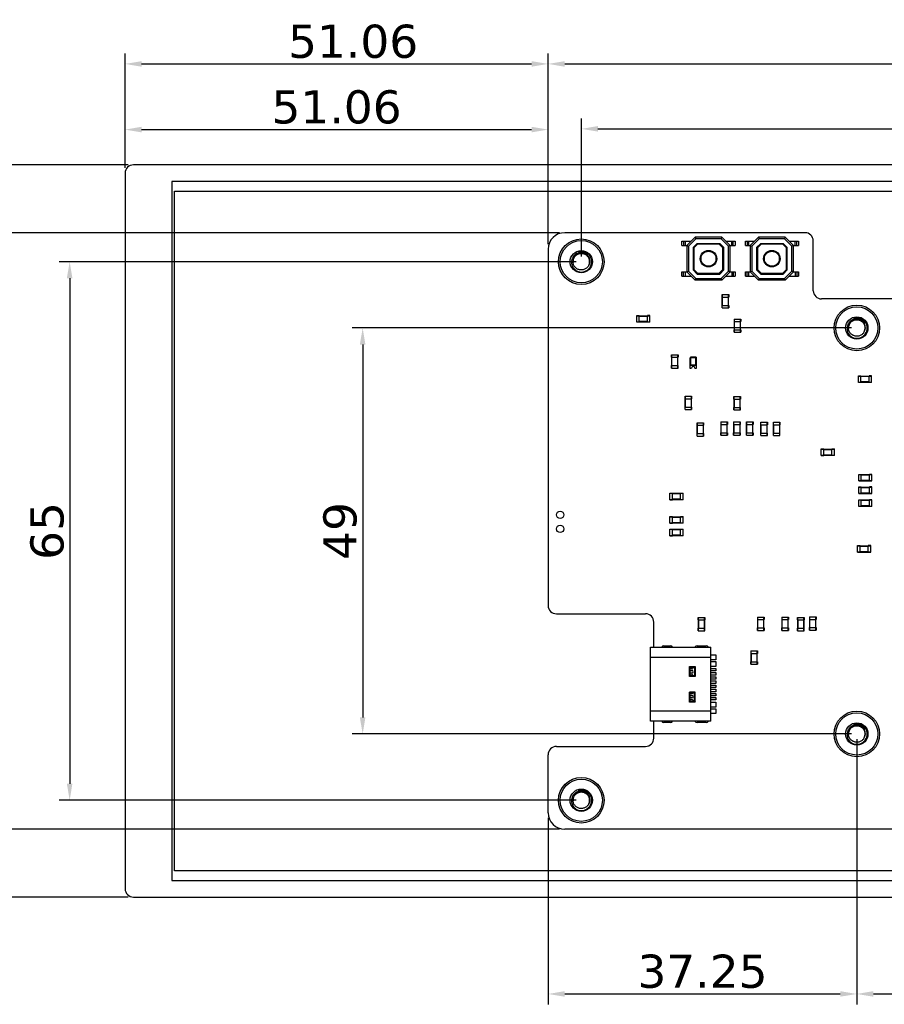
# Model space of a CAD drawing. Header units: millimetres. Extents: x -23 to 525, y 352 to 489.
# Tile 3 of 7: x 291 to 395, y 352 to 470. Entities that reach past the tile are written whole.
import ezdxf

# ---------------------------------------------------------------- set-up
doc = ezdxf.new("R2010")
doc.units = ezdxf.units.MM
doc.header["$LTSCALE"] = 30.734
doc.header["$PDMODE"] = 3
doc.header["$PDSIZE"] = 0.3125
doc.layers.get('0').update_dxf_attribs({"linetype": 'CONTINUOUS'})
doc.layers.get('Defpoints').update_dxf_attribs({"linetype": 'CONTINUOUS'})
doc.layers.add('DIM', color=6, linetype='CONTINUOUS', lineweight=15)
doc.styles.add('Verdana', font='verdana.ttf', dxfattribs={"height": 4})
doc.dimstyles.new('aaaaaaaa 3.0', dxfattribs={"dimtxt": 4, "dimasz": 2, "dimexe": 1.25, "dimexo": 0.625, "dimtad": 1, "dimzin": 9, "dimdsep": 46, "dimtxsty": 'Verdana', "dimcen": 0, "dimazin": 0, "dimtfac": 1, "dimtofl": 0, "dimtmove": 0, "dimatfit": 3, "dimfxl": 1, "dimlwd": 25, "dimlwe": 25, "dimarcsym": 0})

# ---------------------------------------------------------------- blocks, each defined once
blk = doc.blocks.new('*D48')
at = {"layer": 'Defpoints', "color": 0}
for p in [(458.75, 457.26), (358.75, 441.23), (458.75, 441.23)]:
    blk.add_point(p, dxfattribs=at)
at = {"layer": 'DIM', "color": 0, "lineweight": 25}
for p, q in [((358.75, 441.86), (358.75, 458.51)), ((458.75, 441.86), (458.75, 458.51)), ((360.75, 457.26), (456.75, 457.26))]:
    blk.add_line(p, q, dxfattribs=at)
at = {"layer": 'DIM', "color": 0}
for points in [[(360.75, 457.6), (360.75, 456.93), (358.75, 457.26)], [(456.75, 456.93), (456.75, 457.6), (458.75, 457.26)]]:
    blk.add_solid(points, dxfattribs=at)
at = {"layer": 'DIM', "color": 0, "insert": (408.75, 459.97), "char_height": 4, "attachment_point": 5, "style": 'Verdana'}
blk.add_mtext('100', dxfattribs=at)
blk = doc.blocks.new('*D49')
at = {"layer": 'Defpoints', "color": 0}
for p in [(358.73, 441.23), (296.99, 376.23), (358.73, 376.23)]:
    blk.add_point(p, dxfattribs=at)
at = {"layer": 'DIM', "color": 0, "lineweight": 25}
for p, q in [((358.11, 441.23), (295.74, 441.23)), ((296.99, 439.23), (296.99, 378.23)), ((358.11, 376.23), (295.74, 376.23))]:
    blk.add_line(p, q, dxfattribs=at)
at = {"layer": 'DIM', "color": 0}
for points in [[(297.32, 439.23), (296.65, 439.23), (296.99, 441.23)], [(296.65, 378.23), (297.32, 378.23), (296.99, 376.23)]]:
    blk.add_solid(points, dxfattribs=at)
at = {"layer": 'DIM', "color": 0, "insert": (294.28, 408.73), "char_height": 4, "attachment_point": 5, "rotation": 90, "style": 'Verdana'}
blk.add_mtext('65', dxfattribs=at)
blk = doc.blocks.new('*D50')
at = {"layer": 'Defpoints', "color": 0}
for p in [(354.73, 465.1), (303.67, 451.91), (354.73, 442.73)]:
    blk.add_point(p, dxfattribs=at)
at = {"layer": 'DIM', "color": 0, "lineweight": 25}
for p, q in [((303.67, 452.54), (303.67, 466.35)), ((354.73, 443.36), (354.73, 466.35)), ((305.67, 465.1), (352.73, 465.1))]:
    blk.add_line(p, q, dxfattribs=at)
at = {"layer": 'DIM', "color": 0}
for points in [[(305.67, 465.43), (305.67, 464.76), (303.67, 465.1)], [(352.73, 464.76), (352.73, 465.43), (354.73, 465.1)]]:
    blk.add_solid(points, dxfattribs=at)
at = {"layer": 'DIM', "color": 0, "insert": (331.2, 467.8), "char_height": 4, "attachment_point": 5, "style": 'Verdana'}
blk.add_mtext('51.06', dxfattribs=at)
blk = doc.blocks.new('*D51')
at = {"layer": 'Defpoints', "color": 0}
for p in [(356.73, 372.73), (288.93, 364.55), (304.67, 364.55)]:
    blk.add_point(p, dxfattribs=at)
at = {"layer": 'DIM', "color": 0, "lineweight": 25}
for p, q in [((356.11, 372.73), (287.68, 372.73)), ((288.93, 370.73), (288.93, 366.55)), ((304.05, 364.55), (287.68, 364.55))]:
    blk.add_line(p, q, dxfattribs=at)
at = {"layer": 'DIM', "color": 0}
for points in [[(289.26, 370.73), (288.6, 370.73), (288.93, 372.73)], [(288.6, 366.55), (289.26, 366.55), (288.93, 364.55)]]:
    blk.add_solid(points, dxfattribs=at)
at = {"layer": 'DIM', "color": 0, "insert": (286.21, 368.61), "char_height": 4, "attachment_point": 5, "rotation": 90, "style": 'Verdana'}
blk.add_mtext('8.18', dxfattribs=at)
blk = doc.blocks.new('*D53')
at = {"layer": 'Defpoints', "color": 0}
for p in [(391.98, 433.23), (332.35, 384.23), (391.98, 384.23)]:
    blk.add_point(p, dxfattribs=at)
at = {"layer": 'DIM', "color": 0, "lineweight": 25}
for p, q in [((391.36, 433.23), (331.1, 433.23)), ((332.35, 431.23), (332.35, 386.23)), ((391.36, 384.23), (331.1, 384.23))]:
    blk.add_line(p, q, dxfattribs=at)
at = {"layer": 'DIM', "color": 0}
for points in [[(332.68, 431.23), (332.01, 431.23), (332.35, 433.23)], [(332.01, 386.23), (332.68, 386.23), (332.35, 384.23)]]:
    blk.add_solid(points, dxfattribs=at)
at = {"layer": 'DIM', "color": 0, "insert": (329.64, 408.73), "char_height": 4, "attachment_point": 5, "rotation": 90, "style": 'Verdana'}
blk.add_mtext('49', dxfattribs=at)
blk = doc.blocks.new('*D54')
at = {"layer": 'Defpoints', "color": 0}
for p in [(391.98, 384.23), (450, 384.23), (450, 352.85)]:
    blk.add_point(p, dxfattribs=at)
at = {"layer": 'DIM', "color": 0, "lineweight": 25}
for p, q in [((391.98, 383.61), (391.98, 351.6)), ((450, 383.61), (450, 351.6)), ((393.98, 352.85), (448, 352.85))]:
    blk.add_line(p, q, dxfattribs=at)
at = {"layer": 'DIM', "color": 0}
for points in [[(393.98, 353.19), (393.98, 352.52), (391.98, 352.85)], [(448, 352.52), (448, 353.19), (450, 352.85)]]:
    blk.add_solid(points, dxfattribs=at)
at = {"layer": 'DIM', "color": 0, "insert": (420.99, 355.57), "char_height": 4, "attachment_point": 5, "style": 'Verdana'}
blk.add_mtext('58', dxfattribs=at)
blk = doc.blocks.new('*D57')
at = {"layer": 'Defpoints', "color": 0}
for p in [(354.73, 457.17), (303.67, 451.91), (354.73, 442.73)]:
    blk.add_point(p, dxfattribs=at)
at = {"layer": 'DIM', "color": 0, "lineweight": 25}
for p, q in [((303.67, 452.54), (303.67, 458.42)), ((354.73, 443.36), (354.73, 458.42)), ((305.67, 457.17), (352.73, 457.17))]:
    blk.add_line(p, q, dxfattribs=at)
at = {"layer": 'DIM', "color": 0}
for points in [[(305.67, 457.51), (305.67, 456.84), (303.67, 457.17)], [(352.73, 456.84), (352.73, 457.51), (354.73, 457.17)]]:
    blk.add_solid(points, dxfattribs=at)
at = {"layer": 'DIM', "color": 0, "insert": (329.2, 459.88), "char_height": 4, "attachment_point": 5, "style": 'Verdana'}
blk.add_mtext('51.06', dxfattribs=at)
blk = doc.blocks.new('*D58')
at = {"layer": 'Defpoints', "color": 0}
for p in [(462.73, 465.1), (354.73, 442.73), (462.73, 442.73)]:
    blk.add_point(p, dxfattribs=at)
at = {"layer": 'DIM', "color": 0, "lineweight": 25}
for p, q in [((354.73, 443.36), (354.73, 466.35)), ((462.73, 443.36), (462.73, 466.35)), ((356.73, 465.1), (460.73, 465.1))]:
    blk.add_line(p, q, dxfattribs=at)
at = {"layer": 'DIM', "color": 0}
for points in [[(356.73, 465.43), (356.73, 464.76), (354.73, 465.1)], [(460.73, 464.76), (460.73, 465.43), (462.73, 465.1)]]:
    blk.add_solid(points, dxfattribs=at)
at = {"layer": 'DIM', "color": 0, "insert": (408.73, 467.81), "char_height": 4, "attachment_point": 5, "style": 'Verdana'}
blk.add_mtext('108', dxfattribs=at)
blk = doc.blocks.new('*D59')
at = {"layer": 'Defpoints', "color": 0}
for p in [(356.73, 444.73), (288.93, 372.73), (356.73, 372.73)]:
    blk.add_point(p, dxfattribs=at)
at = {"layer": 'DIM', "color": 0, "lineweight": 25}
for p, q in [((356.11, 444.73), (287.68, 444.73)), ((288.93, 442.73), (288.93, 374.73)), ((356.11, 372.73), (287.68, 372.73))]:
    blk.add_line(p, q, dxfattribs=at)
at = {"layer": 'DIM', "color": 0}
for points in [[(289.26, 442.73), (288.6, 442.73), (288.93, 444.73)], [(288.6, 374.73), (289.26, 374.73), (288.93, 372.73)]]:
    blk.add_solid(points, dxfattribs=at)
at = {"layer": 'DIM', "color": 0, "insert": (286.26, 408.73), "char_height": 4, "attachment_point": 5, "rotation": 90, "style": 'Verdana'}
blk.add_mtext('72', dxfattribs=at)
blk = doc.blocks.new('*D60')
at = {"layer": 'Defpoints', "color": 0}
for p in [(304.67, 452.91), (288.93, 444.73), (356.73, 444.73)]:
    blk.add_point(p, dxfattribs=at)
at = {"layer": 'DIM', "color": 0, "lineweight": 25}
for p, q in [((304.05, 452.91), (287.68, 452.91)), ((288.93, 450.91), (288.93, 446.73)), ((356.11, 444.73), (287.68, 444.73))]:
    blk.add_line(p, q, dxfattribs=at)
at = {"layer": 'DIM', "color": 0}
for points in [[(289.26, 450.91), (288.6, 450.91), (288.93, 452.91)], [(288.6, 446.73), (289.26, 446.73), (288.93, 444.73)]]:
    blk.add_solid(points, dxfattribs=at)
at = {"layer": 'DIM', "color": 0, "insert": (286.21, 449.74), "char_height": 4, "attachment_point": 5, "rotation": 90, "style": 'Verdana'}
blk.add_mtext('8.18', dxfattribs=at)
blk = doc.blocks.new('*D61')
at = {"layer": 'Defpoints', "color": 0}
for p in [(391.98, 384.23), (354.73, 374.73), (391.98, 352.85)]:
    blk.add_point(p, dxfattribs=at)
at = {"layer": 'DIM', "color": 0, "lineweight": 25}
for p, q in [((391.98, 383.61), (391.98, 351.6)), ((354.73, 374.11), (354.73, 351.6)), ((356.73, 352.85), (389.98, 352.85))]:
    blk.add_line(p, q, dxfattribs=at)
at = {"layer": 'DIM', "color": 0}
for points in [[(356.73, 353.19), (356.73, 352.52), (354.73, 352.85)], [(389.98, 352.52), (389.98, 353.19), (391.98, 352.85)]]:
    blk.add_solid(points, dxfattribs=at)
at = {"layer": 'DIM', "color": 0, "insert": (373.36, 355.56), "char_height": 4, "attachment_point": 5, "style": 'Verdana'}
blk.add_mtext('37.25', dxfattribs=at)

msp = doc.modelspace()

# ---------------------------------------------------------------- linework, layer by layer
at = {"linetype": 'Continuous'}
for p, q in [((523.794, 452.911), (304.674, 452.911)), ((303.674, 451.911), (303.674, 365.551)), ((309.324, 450.911), (309.324, 366.551)), ((522.794, 450.911), (309.324, 450.911)), ((309.624, 367.731), (309.624, 449.731)), ((309.624, 449.731), (521.924, 449.731)), ((385.734, 444.731), (356.734, 444.731)), ((370.884, 443.191), (370.884, 443.691)), ((370.884, 443.691), (371.984, 443.691)), ((371.086, 443.691), (371.086, 443.191)), ((371.279, 443.691), (371.279, 443.191)), ((372.484, 444.191), (371.484, 443.191)), ((371.684, 443.108), (372.567, 443.991)), ((372.734, 443.441), (372.234, 442.941)), ((372.334, 442.899), (372.775, 443.341)), ((372.484, 444.191), (372.567, 443.991)), ((375.684, 444.191), (372.484, 444.191)), ((375.601, 443.991), (372.567, 443.991)), ((372.734, 443.441), (372.775, 443.341)), ((372.734, 443.441), (375.434, 443.441)), ((375.392, 443.341), (372.775, 443.341)), ((375.392, 443.341), (375.434, 443.441)), ((375.392, 443.341), (375.834, 442.899)), ((375.434, 443.441), (375.934, 442.941)), ((375.684, 444.191), (375.601, 443.991)), ((375.601, 443.991), (376.484, 443.108)), ((376.684, 443.191), (375.684, 444.191)), ((376.184, 443.691), (377.284, 443.691)), ((376.889, 443.191), (376.889, 443.691)), ((377.081, 443.191), (377.081, 443.691)), ((377.284, 443.691), (377.284, 443.191)), ((378.534, 443.191), (378.534, 443.691)), ((378.534, 443.691), (379.634, 443.691)), ((378.736, 443.691), (378.736, 443.191)), ((378.929, 443.691), (378.929, 443.191)), ((380.134, 444.191), (379.134, 443.191)), ((379.334, 443.108), (380.217, 443.991)), ((380.384, 443.441), (379.884, 442.941)), ((379.984, 442.899), (380.425, 443.341)), ((380.134, 444.191), (380.217, 443.991)), ((383.334, 444.191), (380.134, 444.191)), ((383.251, 443.991), (380.217, 443.991)), ((380.384, 443.441), (380.425, 443.341)), ((380.384, 443.441), (383.084, 443.441)), ((383.042, 443.341), (380.425, 443.341)), ((383.042, 443.341), (383.084, 443.441)), ((383.042, 443.341), (383.484, 442.899)), ((383.084, 443.441), (383.584, 442.941)), ((383.334, 444.191), (383.251, 443.991)), ((383.251, 443.991), (384.134, 443.108)), ((384.334, 443.191), (383.334, 444.191)), ((383.834, 443.691), (384.934, 443.691)), ((384.539, 443.191), (384.539, 443.691)), ((384.731, 443.191), (384.731, 443.691)), ((384.934, 443.691), (384.934, 443.191)), ((386.734, 437.731), (386.734, 443.731)), ((354.734, 442.731), (354.734, 399.731)), ((370.884, 443.191), (371.484, 443.191)), ((371.484, 443.191), (371.484, 439.991)), ((371.484, 443.191), (371.684, 443.108)), ((371.684, 443.108), (371.684, 440.074)), ((372.234, 442.941), (372.234, 440.241)), ((372.334, 442.899), (372.234, 442.941)), ((372.334, 442.899), (372.334, 440.282)), ((375.934, 442.941), (375.834, 442.899)), ((375.834, 440.282), (375.834, 442.899)), ((375.934, 440.241), (375.934, 442.941)), ((376.684, 443.191), (376.484, 443.108)), ((376.484, 440.074), (376.484, 443.108)), ((376.684, 439.991), (376.684, 443.191)), ((376.684, 443.191), (377.284, 443.191)), ((378.534, 443.191), (379.134, 443.191)), ((379.134, 443.191), (379.134, 439.991)), ((379.134, 443.191), (379.334, 443.108)), ((379.334, 443.108), (379.334, 440.074)), ((379.884, 442.941), (379.884, 440.241)), ((379.984, 442.899), (379.884, 442.941)), ((379.984, 442.899), (379.984, 440.282)), ((383.584, 442.941), (383.484, 442.899)), ((383.484, 440.282), (383.484, 442.899)), ((383.584, 440.241), (383.584, 442.941)), ((384.334, 443.191), (384.134, 443.108)), ((384.134, 440.074), (384.134, 443.108)), ((384.334, 439.991), (384.334, 443.191)), ((384.334, 443.191), (384.934, 443.191)), ((370.884, 439.491), (370.884, 439.991)), ((370.884, 439.991), (371.484, 439.991)), ((371.086, 439.491), (371.086, 439.991)), ((371.279, 439.991), (371.279, 439.491)), ((371.484, 439.991), (371.684, 440.074)), ((372.484, 438.991), (371.484, 439.991)), ((372.567, 439.191), (371.684, 440.074)), ((372.334, 440.282), (372.234, 440.241)), ((372.234, 440.241), (372.734, 439.741)), ((372.775, 439.841), (372.334, 440.282)), ((372.775, 439.841), (372.734, 439.741)), ((372.734, 439.741), (375.434, 439.741)), ((372.775, 439.841), (375.392, 439.841)), ((375.834, 440.282), (375.392, 439.841)), ((375.392, 439.841), (375.434, 439.741)), ((375.434, 439.741), (375.934, 440.241)), ((376.484, 440.074), (375.601, 439.191)), ((376.684, 439.991), (375.684, 438.991)), ((375.834, 440.282), (375.934, 440.241)), ((376.684, 439.991), (376.484, 440.074)), ((376.684, 439.991), (377.284, 439.991)), ((376.889, 439.991), (376.889, 439.491)), ((377.081, 439.991), (377.081, 439.491)), ((377.284, 439.991), (377.284, 439.491)), ((378.534, 439.491), (378.534, 439.991)), ((378.534, 439.991), (379.134, 439.991)), ((378.736, 439.491), (378.736, 439.991)), ((378.929, 439.991), (378.929, 439.491)), ((379.134, 439.991), (379.334, 440.074)), ((380.134, 438.991), (379.134, 439.991)), ((380.217, 439.191), (379.334, 440.074)), ((379.984, 440.282), (379.884, 440.241)), ((379.884, 440.241), (380.384, 439.741)), ((380.425, 439.841), (379.984, 440.282)), ((380.425, 439.841), (380.384, 439.741)), ((380.384, 439.741), (383.084, 439.741)), ((380.425, 439.841), (383.042, 439.841)), ((383.484, 440.282), (383.042, 439.841)), ((383.042, 439.841), (383.084, 439.741)), ((383.084, 439.741), (383.584, 440.241)), ((384.134, 440.074), (383.251, 439.191)), ((384.334, 439.991), (383.334, 438.991)), ((383.484, 440.282), (383.584, 440.241)), ((384.211, 440.042), (384.134, 440.074)), ((384.334, 439.991), (384.134, 440.074)), ((384.334, 439.991), (384.934, 439.991)), ((384.539, 439.991), (384.539, 439.491)), ((384.731, 439.991), (384.731, 439.491)), ((384.934, 439.991), (384.934, 439.491)), ((370.884, 439.491), (371.984, 439.491)), ((372.484, 438.991), (372.567, 439.191)), ((375.684, 438.991), (372.484, 438.991)), ((372.567, 439.191), (375.601, 439.191)), ((375.633, 439.113), (375.601, 439.191)), ((375.684, 438.991), (375.601, 439.191)), ((376.184, 439.491), (377.284, 439.491)), ((378.534, 439.491), (379.634, 439.491)), ((380.134, 438.991), (380.217, 439.191)), ((383.334, 438.991), (380.134, 438.991)), ((380.217, 439.191), (383.251, 439.191)), ((383.283, 439.113), (383.251, 439.191)), ((383.334, 438.991), (383.251, 439.191)), ((383.834, 439.491), (384.934, 439.491)), ((375.725, 437.257), (375.725, 436.957)), ((375.725, 437.257), (376.525, 437.257)), ((375.725, 436.957), (376.525, 436.957)), ((375.755, 435.657), (375.755, 437.257)), ((375.785, 435.957), (375.785, 436.957)), ((376.465, 436.957), (376.465, 435.957)), ((376.495, 435.657), (376.495, 437.257)), ((376.525, 437.257), (376.525, 436.957)), ((396.872, 436.731), (387.734, 436.731)), ((375.725, 435.657), (375.725, 435.957)), ((375.725, 435.957), (376.525, 435.957)), ((375.725, 435.657), (376.525, 435.657)), ((376.525, 435.957), (376.525, 435.657)), ((365.421, 433.934), (365.421, 434.734)), ((365.421, 434.734), (365.721, 434.734)), ((365.421, 434.704), (367.021, 434.704)), ((365.421, 433.964), (367.021, 433.964)), ((365.721, 433.934), (365.421, 433.934)), ((365.721, 433.934), (365.721, 434.734)), ((365.721, 434.674), (366.721, 434.674)), ((366.721, 433.994), (365.721, 433.994)), ((366.721, 433.934), (366.721, 434.734)), ((367.021, 434.734), (366.721, 434.734)), ((367.021, 433.934), (366.721, 433.934)), ((367.021, 433.934), (367.021, 434.734)), ((377.174, 434.311), (377.174, 434.011)), ((377.174, 434.311), (377.974, 434.311)), ((377.174, 434.011), (377.974, 434.011)), ((377.204, 432.711), (377.204, 434.311)), ((377.234, 433.011), (377.234, 434.011)), ((377.914, 434.011), (377.914, 433.011)), ((377.944, 432.711), (377.944, 434.311)), ((377.974, 434.311), (377.974, 434.011)), ((377.174, 432.711), (377.174, 433.011)), ((377.174, 433.011), (377.974, 433.011)), ((377.174, 432.711), (377.974, 432.711)), ((377.974, 433.011), (377.974, 432.711)), ((369.619, 429.689), (369.619, 429.989)), ((369.619, 429.989), (370.419, 429.989)), ((369.619, 429.689), (370.419, 429.689)), ((369.649, 428.389), (369.649, 429.989)), ((369.679, 428.689), (369.679, 429.689)), ((370.359, 429.689), (370.359, 428.689)), ((370.389, 428.389), (370.389, 429.989)), ((370.419, 429.989), (370.419, 429.689)), ((371.847, 429.591), (371.847, 428.391)), ((371.897, 429.591), (371.847, 429.591)), ((371.897, 429.691), (371.897, 428.691)), ((371.946, 429.642), (371.897, 429.691)), ((372.597, 429.691), (371.897, 429.691)), ((371.926, 429.662), (371.926, 428.719)), ((372.569, 429.662), (371.926, 429.662)), ((371.946, 428.739), (371.946, 429.642)), ((372.549, 429.642), (371.946, 429.642)), ((372.549, 429.642), (372.597, 429.691)), ((372.549, 428.739), (372.549, 429.642)), ((372.569, 428.719), (372.569, 429.662)), ((372.597, 429.691), (372.597, 428.691)), ((372.647, 429.591), (372.597, 429.591)), ((372.647, 428.391), (372.647, 429.591)), ((369.619, 428.389), (369.619, 428.689)), ((369.619, 428.689), (370.419, 428.689)), ((369.619, 428.389), (370.419, 428.389)), ((370.419, 428.389), (370.419, 428.689)), ((371.847, 428.391), (372.047, 428.391)), ((371.897, 428.691), (371.946, 428.739)), ((372.597, 428.691), (371.897, 428.691)), ((372.569, 428.719), (371.926, 428.719)), ((372.549, 428.739), (371.946, 428.739)), ((372.447, 428.391), (372.647, 428.391)), ((372.597, 428.691), (372.549, 428.739)), ((392.171, 426.659), (392.171, 427.459)), ((392.171, 427.459), (392.471, 427.459)), ((392.171, 427.429), (393.771, 427.429)), ((392.171, 426.689), (393.771, 426.689)), ((392.471, 426.659), (392.171, 426.659)), ((392.471, 426.659), (392.471, 427.459)), ((392.471, 427.399), (393.471, 427.399)), ((393.471, 426.719), (392.471, 426.719)), ((393.471, 426.659), (393.471, 427.459)), ((393.771, 427.459), (393.471, 427.459)), ((393.771, 426.659), (393.471, 426.659)), ((393.771, 426.659), (393.771, 427.459)), ((371.253, 424.991), (371.253, 424.691)), ((371.253, 424.991), (372.053, 424.991)), ((371.253, 424.691), (372.053, 424.691)), ((371.283, 423.391), (371.283, 424.991)), ((371.313, 423.691), (371.313, 424.691)), ((371.993, 424.691), (371.993, 423.691)), ((372.023, 423.391), (372.023, 424.991)), ((372.053, 424.991), (372.053, 424.691)), ((377.146, 424.651), (377.146, 424.951)), ((377.146, 424.951), (377.946, 424.951)), ((377.146, 424.651), (377.946, 424.651)), ((377.176, 423.351), (377.176, 424.951)), ((377.206, 423.651), (377.206, 424.651)), ((377.886, 424.651), (377.886, 423.651)), ((377.916, 423.351), (377.916, 424.951)), ((377.946, 424.951), (377.946, 424.651)), ((371.253, 423.391), (371.253, 423.691)), ((371.253, 423.691), (372.053, 423.691)), ((371.253, 423.391), (372.053, 423.391)), ((372.053, 423.691), (372.053, 423.391)), ((377.146, 423.351), (377.146, 423.651)), ((377.146, 423.651), (377.946, 423.651)), ((377.146, 423.351), (377.946, 423.351)), ((377.946, 423.351), (377.946, 423.651)), ((375.571, 421.89), (375.571, 421.59)), ((375.571, 421.89), (376.371, 421.89)), ((375.601, 420.29), (375.601, 421.89)), ((376.341, 420.29), (376.341, 421.89)), ((376.371, 421.89), (376.371, 421.59)), ((377.121, 421.89), (377.121, 421.59)), ((377.121, 421.89), (377.921, 421.89)), ((377.151, 420.29), (377.151, 421.89)), ((377.891, 420.29), (377.891, 421.89)), ((377.921, 421.89), (377.921, 421.59)), ((378.66, 421.89), (378.66, 421.59)), ((378.66, 421.89), (379.46, 421.89)), ((378.69, 420.29), (378.69, 421.89)), ((379.43, 420.29), (379.43, 421.89)), ((379.46, 421.89), (379.46, 421.59)), ((372.701, 421.789), (372.701, 421.489)), ((372.701, 421.789), (373.501, 421.789)), ((372.701, 421.489), (373.501, 421.489)), ((372.731, 420.189), (372.731, 421.789)), ((372.761, 420.489), (372.761, 421.489)), ((373.441, 421.489), (373.441, 420.489)), ((373.471, 420.189), (373.471, 421.789)), ((373.501, 421.789), (373.501, 421.489)), ((375.571, 421.59), (376.371, 421.59)), ((375.631, 420.59), (375.631, 421.59)), ((376.311, 421.59), (376.311, 420.59)), ((377.121, 421.59), (377.921, 421.59)), ((377.181, 420.59), (377.181, 421.59)), ((377.861, 421.59), (377.861, 420.59)), ((378.66, 421.59), (379.46, 421.59)), ((378.72, 420.59), (378.72, 421.59)), ((379.4, 421.59), (379.4, 420.59)), ((380.387, 421.55), (380.387, 421.85)), ((380.387, 421.85), (381.187, 421.85)), ((380.387, 421.55), (381.187, 421.55)), ((380.417, 420.25), (380.417, 421.85)), ((380.447, 420.55), (380.447, 421.55)), ((381.127, 421.55), (381.127, 420.55)), ((381.157, 420.25), (381.157, 421.85)), ((381.187, 421.85), (381.187, 421.55)), ((381.913, 421.55), (381.913, 421.85)), ((381.913, 421.85), (382.713, 421.85)), ((381.913, 421.55), (382.713, 421.55)), ((381.943, 420.25), (381.943, 421.85)), ((381.973, 420.55), (381.973, 421.55)), ((382.653, 421.55), (382.653, 420.55)), ((382.683, 420.25), (382.683, 421.85)), ((382.713, 421.85), (382.713, 421.55)), ((372.701, 420.189), (372.701, 420.489)), ((372.701, 420.489), (373.501, 420.489)), ((372.701, 420.189), (373.501, 420.189)), ((373.501, 420.489), (373.501, 420.189)), ((375.571, 420.29), (375.571, 420.59)), ((375.571, 420.59), (376.371, 420.59)), ((375.571, 420.29), (376.371, 420.29)), ((376.371, 420.59), (376.371, 420.29)), ((377.121, 420.29), (377.121, 420.59)), ((377.121, 420.59), (377.921, 420.59)), ((377.121, 420.29), (377.921, 420.29)), ((377.921, 420.59), (377.921, 420.29)), ((378.66, 420.29), (378.66, 420.59)), ((378.66, 420.59), (379.46, 420.59)), ((378.66, 420.29), (379.46, 420.29)), ((379.46, 420.59), (379.46, 420.29)), ((380.387, 420.25), (380.387, 420.55)), ((380.387, 420.55), (381.187, 420.55)), ((380.387, 420.25), (381.187, 420.25)), ((381.187, 420.25), (381.187, 420.55)), ((381.913, 420.25), (381.913, 420.55)), ((381.913, 420.55), (382.713, 420.55)), ((381.913, 420.25), (382.713, 420.25)), ((382.713, 420.25), (382.713, 420.55)), ((387.69, 417.836), (387.69, 418.636)), ((387.69, 418.636), (387.99, 418.636)), ((387.69, 418.606), (389.29, 418.606)), ((387.99, 417.836), (387.99, 418.636)), ((387.99, 418.576), (388.99, 418.576)), ((388.99, 417.836), (388.99, 418.636)), ((388.99, 418.636), (389.29, 418.636)), ((389.29, 417.836), (389.29, 418.636)), ((387.69, 417.866), (389.29, 417.866)), ((387.69, 417.836), (387.99, 417.836)), ((388.99, 417.896), (387.99, 417.896)), ((389.29, 417.836), (388.99, 417.836)), ((392.214, 414.765), (392.214, 415.565)), ((392.214, 415.565), (392.514, 415.565)), ((392.214, 415.535), (393.814, 415.535)), ((392.214, 414.795), (393.814, 414.795)), ((392.514, 414.765), (392.214, 414.765)), ((392.514, 414.765), (392.514, 415.565)), ((392.514, 415.505), (393.514, 415.505)), ((393.514, 414.825), (392.514, 414.825)), ((393.514, 414.765), (393.514, 415.565)), ((393.814, 415.565), (393.514, 415.565)), ((393.814, 414.765), (393.514, 414.765)), ((393.814, 414.765), (393.814, 415.565)), ((392.214, 413.241), (392.214, 414.041)), ((392.214, 414.041), (392.514, 414.041)), ((392.214, 414.011), (393.814, 414.011)), ((392.514, 413.241), (392.514, 414.041)), ((392.514, 413.981), (393.514, 413.981)), ((393.514, 413.241), (393.514, 414.041)), ((393.814, 414.041), (393.514, 414.041)), ((393.814, 413.241), (393.814, 414.041)), ((369.424, 412.505), (369.424, 413.305)), ((369.424, 413.305), (369.724, 413.305)), ((369.424, 413.275), (371.024, 413.275)), ((369.424, 412.535), (371.024, 412.535)), ((369.424, 412.505), (369.724, 412.505)), ((369.724, 412.505), (369.724, 413.305)), ((369.724, 413.245), (370.724, 413.245)), ((370.724, 412.565), (369.724, 412.565)), ((370.724, 412.505), (370.724, 413.305)), ((370.724, 413.305), (371.024, 413.305)), ((371.024, 412.505), (370.724, 412.505)), ((371.024, 412.505), (371.024, 413.305)), ((392.214, 413.271), (393.814, 413.271)), ((392.514, 413.241), (392.214, 413.241)), ((392.214, 411.699), (392.214, 412.499)), ((392.214, 412.499), (392.514, 412.499)), ((392.214, 412.469), (393.814, 412.469)), ((393.514, 413.301), (392.514, 413.301)), ((392.514, 411.699), (392.514, 412.499)), ((392.514, 412.439), (393.514, 412.439)), ((393.814, 413.241), (393.514, 413.241)), ((393.514, 411.699), (393.514, 412.499)), ((393.814, 412.499), (393.514, 412.499)), ((393.814, 411.699), (393.814, 412.499)), ((392.214, 411.729), (393.814, 411.729)), ((392.514, 411.699), (392.214, 411.699)), ((393.514, 411.759), (392.514, 411.759)), ((393.814, 411.699), (393.514, 411.699)), ((369.424, 409.667), (369.424, 410.467)), ((369.424, 410.467), (369.724, 410.467)), ((369.424, 410.437), (371.024, 410.437)), ((369.724, 409.667), (369.724, 410.467)), ((369.724, 410.407), (370.724, 410.407)), ((370.724, 409.667), (370.724, 410.467)), ((370.724, 410.467), (371.024, 410.467)), ((371.024, 409.667), (371.024, 410.467)), ((369.424, 409.697), (371.024, 409.697)), ((369.424, 409.667), (369.724, 409.667)), ((369.424, 408.161), (369.424, 408.961)), ((369.424, 408.961), (369.724, 408.961)), ((369.424, 408.931), (371.024, 408.931)), ((370.724, 409.727), (369.724, 409.727)), ((369.724, 408.161), (369.724, 408.961)), ((369.724, 408.901), (370.724, 408.901)), ((371.024, 409.667), (370.724, 409.667)), ((370.724, 408.161), (370.724, 408.961)), ((370.724, 408.961), (371.024, 408.961)), ((371.024, 408.161), (371.024, 408.961)), ((369.424, 408.191), (371.024, 408.191)), ((369.424, 408.161), (369.724, 408.161)), ((370.724, 408.221), (369.724, 408.221)), ((371.024, 408.161), (370.724, 408.161)), ((392.071, 406.159), (392.071, 406.959)), ((392.071, 406.959), (392.371, 406.959)), ((392.071, 406.929), (393.671, 406.929)), ((392.371, 406.159), (392.371, 406.959)), ((392.371, 406.899), (393.371, 406.899)), ((393.371, 406.159), (393.371, 406.959)), ((393.671, 406.959), (393.371, 406.959)), ((393.671, 406.159), (393.671, 406.959)), ((392.071, 406.189), (393.671, 406.189)), ((392.371, 406.159), (392.071, 406.159)), ((393.371, 406.219), (392.371, 406.219)), ((393.671, 406.159), (393.371, 406.159)), ((355.734, 398.731), (366.484, 398.731)), ((372.845, 397.99), (372.845, 398.29)), ((372.845, 398.29), (373.645, 398.29)), ((372.875, 396.69), (372.875, 398.29)), ((373.615, 396.69), (373.615, 398.29)), ((373.645, 398.29), (373.645, 397.99)), ((379.992, 398.33), (379.992, 398.03)), ((379.992, 398.33), (380.792, 398.33)), ((380.022, 396.73), (380.022, 398.33)), ((380.762, 396.73), (380.762, 398.33)), ((380.792, 398.33), (380.792, 398.03)), ((382.927, 398.33), (382.927, 398.03)), ((382.927, 398.33), (383.727, 398.33)), ((382.957, 396.73), (382.957, 398.33)), ((383.697, 396.73), (383.697, 398.33)), ((383.727, 398.33), (383.727, 398.03)), ((384.839, 397.99), (384.839, 398.29)), ((384.839, 398.29), (385.639, 398.29)), ((384.869, 396.69), (384.869, 398.29)), ((385.609, 396.69), (385.609, 398.29)), ((385.639, 398.29), (385.639, 397.99)), ((386.266, 398.362), (386.266, 398.062)), ((386.266, 398.362), (387.066, 398.362)), ((386.296, 396.762), (386.296, 398.362)), ((387.036, 396.762), (387.036, 398.362)), ((387.066, 398.362), (387.066, 398.062)), ((367.484, 394.701), (367.484, 397.731)), ((372.845, 397.99), (373.645, 397.99)), ((372.845, 396.69), (372.845, 396.99)), ((372.845, 396.99), (373.645, 396.99)), ((372.905, 396.99), (372.905, 397.99)), ((373.585, 397.99), (373.585, 396.99)), ((373.645, 396.69), (373.645, 396.99)), ((379.992, 398.03), (380.792, 398.03)), ((379.992, 396.73), (379.992, 397.03)), ((379.992, 397.03), (380.792, 397.03)), ((380.052, 397.03), (380.052, 398.03)), ((380.732, 398.03), (380.732, 397.03)), ((380.792, 397.03), (380.792, 396.73)), ((382.927, 398.03), (383.727, 398.03)), ((382.927, 396.73), (382.927, 397.03)), ((382.927, 397.03), (383.727, 397.03)), ((382.987, 397.03), (382.987, 398.03)), ((383.667, 398.03), (383.667, 397.03)), ((383.727, 397.03), (383.727, 396.73)), ((384.839, 397.99), (385.639, 397.99)), ((384.839, 396.69), (384.839, 396.99)), ((384.839, 396.99), (385.639, 396.99)), ((384.899, 396.99), (384.899, 397.99)), ((385.579, 397.99), (385.579, 396.99)), ((385.639, 396.69), (385.639, 396.99)), ((386.266, 398.062), (387.066, 398.062)), ((386.266, 396.762), (386.266, 397.062)), ((386.266, 397.062), (387.066, 397.062)), ((386.326, 397.062), (386.326, 398.062)), ((387.006, 398.062), (387.006, 397.062)), ((387.066, 397.062), (387.066, 396.762)), ((372.845, 396.69), (373.645, 396.69)), ((379.992, 396.73), (380.792, 396.73)), ((382.927, 396.73), (383.727, 396.73)), ((384.839, 396.69), (385.639, 396.69)), ((386.266, 396.762), (387.066, 396.762)), ((367.084, 385.761), (367.084, 394.701)), ((367.084, 394.701), (374.384, 394.701)), ((368.694, 394.851), (369.494, 394.851)), ((372.714, 394.851), (373.814, 394.851)), ((374.384, 385.761), (374.384, 394.701)), ((374.384, 393.451), (367.084, 393.451)), ((374.384, 393.781), (374.984, 393.781)), ((374.984, 393.781), (374.984, 393.181)), ((379.198, 394.254), (379.198, 393.954)), ((379.198, 394.254), (379.998, 394.254)), ((379.198, 393.954), (379.998, 393.954)), ((379.228, 392.654), (379.228, 394.254)), ((379.258, 392.954), (379.258, 393.954)), ((379.938, 393.954), (379.938, 392.954)), ((379.968, 392.654), (379.968, 394.254)), ((379.998, 394.254), (379.998, 393.954)), ((371.784, 391.181), (371.784, 392.381)), ((371.784, 392.381), (371.884, 392.281)), ((371.784, 392.381), (372.484, 392.381)), ((371.884, 391.281), (371.884, 392.281)), ((371.884, 392.281), (372.384, 392.281)), ((372.484, 392.381), (372.384, 392.281)), ((372.384, 392.281), (372.384, 391.281)), ((372.484, 392.381), (372.484, 391.181)), ((374.984, 393.181), (374.384, 393.181)), ((374.384, 392.981), (374.984, 392.981)), ((374.984, 392.381), (374.384, 392.381)), ((374.984, 392.981), (374.984, 392.381)), ((379.198, 392.654), (379.198, 392.954)), ((379.198, 392.954), (379.998, 392.954)), ((379.198, 392.654), (379.998, 392.654)), ((379.998, 392.954), (379.998, 392.654)), ((371.884, 391.281), (371.784, 391.181)), ((372.484, 391.181), (371.784, 391.181)), ((372.081, 392.081), (371.884, 392.081)), ((371.884, 391.881), (372.081, 391.881)), ((372.081, 391.581), (371.884, 391.581)), ((371.884, 391.381), (372.081, 391.381)), ((371.884, 391.281), (372.384, 391.281)), ((372.384, 391.281), (372.484, 391.181)), ((374.384, 392.131), (374.984, 392.131)), ((374.984, 391.831), (374.384, 391.831)), ((374.384, 391.631), (374.984, 391.631)), ((374.984, 391.331), (374.384, 391.331)), ((374.384, 391.131), (374.984, 391.131)), ((374.984, 392.131), (374.984, 391.831)), ((374.984, 391.631), (374.984, 391.331)), ((374.984, 391.131), (374.984, 390.831)), ((374.984, 390.831), (374.384, 390.831)), ((374.384, 390.631), (374.984, 390.631)), ((374.984, 390.331), (374.384, 390.331)), ((374.384, 390.131), (374.984, 390.131)), ((374.984, 389.831), (374.384, 389.831)), ((374.984, 390.631), (374.984, 390.331)), ((374.984, 390.131), (374.984, 389.831)), ((371.784, 388.08), (371.784, 389.28)), ((371.784, 389.28), (371.884, 389.18)), ((372.484, 389.28), (371.784, 389.28)), ((371.884, 388.18), (371.884, 389.18)), ((371.884, 389.18), (372.384, 389.18)), ((372.081, 389.081), (371.884, 389.081)), ((371.884, 388.881), (372.081, 388.881)), ((372.484, 389.28), (372.384, 389.18)), ((372.384, 388.18), (372.384, 389.18)), ((372.484, 388.08), (372.484, 389.28)), ((374.384, 389.631), (374.984, 389.631)), ((374.984, 389.331), (374.384, 389.331)), ((374.384, 389.131), (374.984, 389.131)), ((374.984, 388.831), (374.384, 388.831)), ((374.384, 388.631), (374.984, 388.631)), ((374.984, 389.631), (374.984, 389.331)), ((374.984, 389.131), (374.984, 388.831)), ((374.984, 388.631), (374.984, 388.331)), ((371.784, 388.08), (371.884, 388.18)), ((372.484, 388.08), (371.784, 388.08)), ((372.081, 388.581), (371.884, 388.581)), ((371.884, 388.381), (372.081, 388.381)), ((371.884, 388.18), (372.384, 388.18)), ((372.384, 388.18), (372.484, 388.08)), ((374.984, 388.331), (374.384, 388.331)), ((374.384, 388.081), (374.984, 388.081)), ((374.984, 387.481), (374.384, 387.481)), ((374.984, 388.081), (374.984, 387.481)), ((367.084, 387.011), (374.384, 387.011)), ((374.384, 387.281), (374.984, 387.281)), ((374.984, 386.681), (374.384, 386.681)), ((374.984, 387.281), (374.984, 386.681)), ((374.384, 385.761), (367.084, 385.761)), ((367.484, 383.731), (367.484, 385.761)), ((369.494, 385.611), (368.694, 385.611)), ((373.814, 385.611), (372.714, 385.611)), ((355.734, 382.731), (366.484, 382.731)), ((354.734, 374.731), (354.734, 381.731)), ((460.734, 372.731), (356.734, 372.731)), ((521.924, 367.731), (309.624, 367.731)), ((309.324, 366.551), (522.794, 366.551)), ((304.674, 364.551), (523.794, 364.551))]:
    msp.add_line(p, q, dxfattribs=at)
msp.add_lwpolyline([(376.626, 440.015), (376.561, 440.042), (376.484, 440.074)], dxfattribs=at)
for centre, radius in [((358.734, 441.231), 2.75), ((358.734, 441.231), 2.55), ((358.734, 441.231), 1.35), ((374.084, 441.591), 1), ((381.734, 441.591), 1), ((391.984, 433.231), 2.75), ((391.984, 433.231), 2.55), ((391.984, 433.231), 1.35), ((356.184, 410.681), 0.45), ((356.184, 408.981), 0.45), ((391.984, 384.231), 2.75), ((391.984, 384.231), 2.55), ((391.984, 384.231), 1.35), ((358.734, 376.231), 2.75), ((358.734, 376.231), 2.55), ((358.734, 376.231), 1.35)]:
    msp.add_circle(centre, radius, dxfattribs=at)
for centre, radius, start, end in [((304.674, 451.911), 1, 90, 180), ((356.734, 442.731), 2, 90.00315, 180), ((385.734, 443.731), 1, 0, 90), ((358.734, 441.231), 1.25, 252, 107.9996), ((358.72, 441.176), 1.166, 172.85369, 177.27954), ((358.741, 441.231), 1.007, 176.78154, 184.69532), ((358.736, 441.231), 1.003, 172.94771, 176.84423), ((358.738, 441.231), 1.004, 174.85569, 176.77811), ((358.735, 441.231), 1.001, 172.88163, 174.85575), ((358.739, 441.23), 1.006, 165.19167, 172.87159), ((358.734, 441.232), 1, 152.74363, 165.20342), ((358.732, 441.231), 1.001, 334.29889, 347.13407), ((358.731, 441.231), 1.003, 347.12589, 354.62595), ((358.748, 441.234), 0.985, 10.05363, 10.80746), ((358.735, 441.231), 0.998, 354.63823, 357.31243), ((358.73, 441.231), 1.003, 357.3123, 359.94749), ((387.734, 437.731), 1, 180, 270), ((391.984, 433.231), 1.25, 252, 107.9996), ((391.97, 433.176), 1.166, 172.85369, 177.27954), ((391.991, 433.231), 1.007, 176.78154, 184.69532), ((391.986, 433.231), 1.003, 172.94771, 176.84423), ((391.988, 433.231), 1.004, 174.85569, 176.77811), ((391.985, 433.231), 1.001, 172.88163, 174.85575), ((391.989, 433.23), 1.006, 165.19167, 172.87159), ((391.984, 433.232), 1, 152.74363, 165.20342), ((391.982, 433.231), 1.001, 334.29889, 347.13407), ((391.981, 433.231), 1.003, 347.12589, 354.62595), ((391.998, 433.234), 0.985, 10.05363, 10.80746), ((391.985, 433.231), 0.998, 354.63823, 357.31243), ((391.98, 433.231), 1.003, 357.3123, 359.94749), ((372.247, 428.391), 0.2, 0, 180), ((355.734, 399.731), 1, 180, 270), ((366.484, 397.731), 1, 0, 90), ((368.694, 394.551), 0.3, 90, 149.39137), ((369.494, 394.551), 0.3, 30, 90), ((372.714, 394.551), 0.3, 90, 149.39137), ((373.814, 394.551), 0.3, 30, 90), ((372.081, 392.231), 0.15, 270, 20.2996), ((372.081, 391.731), 0.15, 270, 90), ((372.081, 391.231), 0.15, 20.2996, 90), ((372.081, 389.231), 0.15, 270, 339.73124), ((372.081, 388.731), 0.15, 270, 90), ((372.081, 388.231), 0.15, 339.73124, 90), ((368.694, 385.911), 0.3, 210.60863, 270), ((369.494, 385.911), 0.3, 270, 330), ((372.714, 385.911), 0.3, 210.60863, 270), ((373.814, 385.911), 0.3, 270, 330), ((391.984, 384.231), 1.25, 252, 107.9996), ((391.97, 384.176), 1.166, 172.85369, 177.27954), ((391.991, 384.231), 1.007, 176.78154, 184.69532), ((391.986, 384.231), 1.003, 172.94771, 176.84423), ((391.988, 384.231), 1.004, 174.85569, 176.77811), ((391.985, 384.231), 1.001, 172.88163, 174.85575), ((391.989, 384.23), 1.006, 165.19167, 172.87159), ((391.984, 384.232), 1, 152.74363, 165.20342), ((391.982, 384.231), 1.001, 334.29889, 347.13407), ((391.981, 384.231), 1.003, 347.12589, 354.62595), ((391.998, 384.234), 0.985, 10.05363, 10.80746), ((391.985, 384.231), 0.998, 354.63823, 357.31243), ((391.98, 384.231), 1.003, 357.3123, 359.94749), ((355.734, 381.731), 1, 90, 180), ((366.484, 383.731), 1, 270, 0), ((358.734, 376.231), 1.25, 252, 107.9996), ((358.72, 376.176), 1.166, 172.85369, 177.27954), ((358.741, 376.231), 1.007, 176.78154, 184.69532), ((358.736, 376.231), 1.003, 172.94771, 176.84423), ((358.738, 376.231), 1.004, 174.85569, 176.77811), ((358.735, 376.231), 1.001, 172.88163, 174.85575), ((358.739, 376.23), 1.006, 165.19167, 172.87159), ((358.734, 376.232), 1, 152.74363, 165.20342), ((358.732, 376.231), 1.001, 334.29889, 347.13407), ((358.731, 376.231), 1.003, 347.12589, 354.62595), ((358.748, 376.234), 0.985, 10.05363, 10.80746), ((358.735, 376.231), 0.998, 354.63823, 357.31243), ((358.73, 376.231), 1.003, 357.3123, 359.94749), ((356.734, 374.731), 2, 180, 270), ((304.674, 365.551), 1, 180, 270)]:
    msp.add_arc(centre, radius, start, end, dxfattribs=at)
for points, knots in [([(358.371, 442.278), (358.265, 442.247), (358.061, 442.154), (357.812, 441.93), (357.635, 441.646), (357.577, 441.43), (357.563, 441.321)], [0, 0, 0, 0, 0.2499264, 0.499866, 0.7498151, 1, 1, 1, 1]), ([(357.741, 441.354), (357.757, 441.478), (357.835, 441.723), (358.08, 442.019), (358.416, 442.205), (358.797, 442.253), (359.17, 442.157), (359.48, 441.931), (359.686, 441.608), (359.734, 441.355), (359.734, 441.23)], [0, 0, 0, 0, 0.124972, 0.2499948, 0.3750106, 0.5000285, 0.6250272, 0.7500006, 0.8749973, 1, 1, 1, 1]), ([(357.845, 441.69), (357.938, 441.87), (358.246, 442.18), (358.783, 442.267), (359.179, 442.144), (359.436, 441.965), (359.626, 441.716), (359.697, 441.519), (359.716, 441.418)], [0, 0, 0, 0, 0.2485187, 0.496999, 0.6227383, 0.7484736, 0.8742315, 1, 1, 1, 1]), ([(359.734, 441.231), (359.757, 441.405), (359.707, 441.773), (359.378, 442.212), (358.887, 442.455), (358.52, 442.456), (358.347, 442.42)], [0, 0, 0, 0, 0.2493544, 0.4991848, 0.7493725, 1, 1, 1, 1]), ([(359.734, 441.231), (359.743, 441.396), (359.676, 441.738), (359.349, 442.137), (358.876, 442.344), (358.53, 442.324), (358.371, 442.278)], [0, 0, 0, 0, 0.2498343, 0.4997568, 0.7498042, 1, 1, 1, 1]), ([(374.084, 440.691), (373.967, 440.692), (373.73, 440.737), (373.431, 440.938), (373.231, 441.237), (373.16, 441.591), (373.231, 441.944), (373.431, 442.244), (373.73, 442.445), (373.967, 442.49), (374.084, 442.491)], [0, 0, 0, 0, 0.125012, 0.2500151, 0.3749888, 0.4999877, 0.6249852, 0.7499677, 0.8749806, 1, 1, 1, 1]), ([(374.084, 442.491), (374.201, 442.49), (374.438, 442.445), (374.736, 442.244), (374.937, 441.944), (375.007, 441.591), (374.937, 441.238), (374.737, 440.938), (374.438, 440.737), (374.201, 440.692), (374.084, 440.691)], [0, 0, 0, 0, 0.125012, 0.2500151, 0.3749888, 0.4999877, 0.6249852, 0.7499677, 0.8749806, 1, 1, 1, 1]), ([(381.734, 440.691), (381.617, 440.692), (381.38, 440.737), (381.081, 440.938), (380.881, 441.237), (380.81, 441.591), (380.881, 441.944), (381.081, 442.244), (381.38, 442.445), (381.617, 442.49), (381.734, 442.491)], [0, 0, 0, 0, 0.125012, 0.2500151, 0.3749888, 0.4999877, 0.6249852, 0.7499677, 0.8749806, 1, 1, 1, 1]), ([(381.734, 442.491), (381.851, 442.49), (382.088, 442.445), (382.386, 442.244), (382.587, 441.944), (382.657, 441.591), (382.587, 441.238), (382.387, 440.938), (382.088, 440.737), (381.851, 440.692), (381.734, 440.691)], [0, 0, 0, 0, 0.125012, 0.2500151, 0.3749888, 0.4999877, 0.6249852, 0.7499677, 0.8749806, 1, 1, 1, 1]), ([(357.555, 441.231), (357.549, 441.104), (357.579, 440.847), (357.741, 440.496), (358.004, 440.214), (358.229, 440.087), (358.347, 440.042)], [0, 0, 0, 0, 0.2499719, 0.4999389, 0.7499687, 1, 1, 1, 1]), ([(359.671, 440.882), (359.63, 440.772), (359.507, 440.564), (359.227, 440.337), (358.886, 440.221), (358.525, 440.231), (358.191, 440.366), (357.924, 440.609), (357.758, 440.929), (357.729, 441.169), (357.735, 441.286)], [0, 0, 0, 0, 0.1249849, 0.2499926, 0.3749794, 0.5000079, 0.625012, 0.7500155, 0.8750242, 1, 1, 1, 1]), ([(391.621, 434.278), (391.515, 434.247), (391.311, 434.154), (391.062, 433.93), (390.885, 433.646), (390.827, 433.43), (390.813, 433.321)], [0, 0, 0, 0, 0.2499264, 0.499866, 0.7498151, 1, 1, 1, 1]), ([(390.991, 433.354), (391.007, 433.478), (391.085, 433.723), (391.33, 434.019), (391.666, 434.205), (392.047, 434.253), (392.42, 434.157), (392.73, 433.931), (392.936, 433.608), (392.984, 433.355), (392.984, 433.23)], [0, 0, 0, 0, 0.124972, 0.2499948, 0.3750106, 0.5000285, 0.6250272, 0.7500006, 0.8749973, 1, 1, 1, 1]), ([(391.095, 433.69), (391.188, 433.87), (391.496, 434.18), (392.033, 434.267), (392.429, 434.144), (392.686, 433.965), (392.876, 433.716), (392.947, 433.519), (392.966, 433.418)], [0, 0, 0, 0, 0.2485187, 0.496999, 0.6227383, 0.7484736, 0.8742315, 1, 1, 1, 1]), ([(392.984, 433.231), (393.007, 433.405), (392.957, 433.773), (392.628, 434.212), (392.137, 434.455), (391.77, 434.456), (391.597, 434.42)], [0, 0, 0, 0, 0.2493544, 0.4991848, 0.7493725, 1, 1, 1, 1]), ([(392.984, 433.231), (392.993, 433.396), (392.926, 433.738), (392.599, 434.137), (392.126, 434.344), (391.78, 434.324), (391.621, 434.278)], [0, 0, 0, 0, 0.2498343, 0.4997568, 0.7498042, 1, 1, 1, 1]), ([(390.805, 433.231), (390.799, 433.104), (390.829, 432.847), (390.991, 432.496), (391.254, 432.214), (391.479, 432.087), (391.597, 432.042)], [0, 0, 0, 0, 0.2499719, 0.4999389, 0.7499687, 1, 1, 1, 1]), ([(392.921, 432.882), (392.88, 432.772), (392.757, 432.564), (392.477, 432.337), (392.136, 432.221), (391.775, 432.231), (391.441, 432.366), (391.174, 432.609), (391.008, 432.929), (390.979, 433.169), (390.985, 433.286)], [0, 0, 0, 0, 0.1249849, 0.2499926, 0.3749794, 0.5000079, 0.625012, 0.7500155, 0.8750242, 1, 1, 1, 1]), ([(391.621, 385.278), (391.515, 385.247), (391.311, 385.154), (391.062, 384.93), (390.885, 384.646), (390.827, 384.43), (390.813, 384.321)], [0, 0, 0, 0, 0.2499264, 0.499866, 0.7498151, 1, 1, 1, 1]), ([(390.991, 384.354), (391.007, 384.478), (391.085, 384.723), (391.33, 385.019), (391.666, 385.205), (392.047, 385.253), (392.42, 385.157), (392.73, 384.931), (392.936, 384.608), (392.984, 384.355), (392.984, 384.23)], [0, 0, 0, 0, 0.124972, 0.2499948, 0.3750106, 0.5000285, 0.6250272, 0.7500006, 0.8749973, 1, 1, 1, 1]), ([(391.095, 384.69), (391.188, 384.87), (391.496, 385.18), (392.033, 385.267), (392.429, 385.144), (392.686, 384.965), (392.876, 384.716), (392.947, 384.519), (392.966, 384.418)], [0, 0, 0, 0, 0.2485187, 0.496999, 0.6227383, 0.7484736, 0.8742315, 1, 1, 1, 1]), ([(392.984, 384.231), (393.007, 384.405), (392.957, 384.773), (392.628, 385.212), (392.137, 385.455), (391.77, 385.456), (391.597, 385.42)], [0, 0, 0, 0, 0.2493544, 0.4991848, 0.7493725, 1, 1, 1, 1]), ([(392.984, 384.231), (392.993, 384.396), (392.926, 384.738), (392.599, 385.137), (392.126, 385.344), (391.78, 385.324), (391.621, 385.278)], [0, 0, 0, 0, 0.2498343, 0.4997568, 0.7498042, 1, 1, 1, 1]), ([(390.805, 384.231), (390.799, 384.104), (390.829, 383.847), (390.991, 383.496), (391.254, 383.214), (391.479, 383.087), (391.597, 383.042)], [0, 0, 0, 0, 0.2499719, 0.4999389, 0.7499687, 1, 1, 1, 1]), ([(392.921, 383.882), (392.88, 383.772), (392.757, 383.564), (392.477, 383.337), (392.136, 383.221), (391.775, 383.231), (391.441, 383.366), (391.174, 383.609), (391.008, 383.929), (390.979, 384.169), (390.985, 384.286)], [0, 0, 0, 0, 0.1249849, 0.2499926, 0.3749794, 0.5000079, 0.625012, 0.7500155, 0.8750242, 1, 1, 1, 1]), ([(358.371, 377.278), (358.265, 377.247), (358.061, 377.154), (357.812, 376.93), (357.635, 376.646), (357.577, 376.43), (357.563, 376.321)], [0, 0, 0, 0, 0.2499264, 0.499866, 0.7498151, 1, 1, 1, 1]), ([(357.741, 376.354), (357.757, 376.478), (357.835, 376.723), (358.08, 377.019), (358.416, 377.205), (358.797, 377.253), (359.17, 377.157), (359.48, 376.931), (359.686, 376.608), (359.734, 376.355), (359.734, 376.23)], [0, 0, 0, 0, 0.124972, 0.2499948, 0.3750106, 0.5000285, 0.6250272, 0.7500006, 0.8749973, 1, 1, 1, 1]), ([(357.845, 376.69), (357.938, 376.87), (358.246, 377.18), (358.783, 377.267), (359.179, 377.144), (359.436, 376.965), (359.626, 376.716), (359.697, 376.519), (359.716, 376.418)], [0, 0, 0, 0, 0.2485187, 0.496999, 0.6227383, 0.7484736, 0.8742315, 1, 1, 1, 1]), ([(359.734, 376.231), (359.757, 376.405), (359.707, 376.773), (359.378, 377.212), (358.887, 377.455), (358.52, 377.456), (358.347, 377.42)], [0, 0, 0, 0, 0.2493544, 0.4991848, 0.7493725, 1, 1, 1, 1]), ([(359.734, 376.231), (359.743, 376.396), (359.676, 376.738), (359.349, 377.137), (358.876, 377.344), (358.53, 377.324), (358.371, 377.278)], [0, 0, 0, 0, 0.2498343, 0.4997568, 0.7498042, 1, 1, 1, 1]), ([(357.555, 376.231), (357.549, 376.104), (357.579, 375.847), (357.741, 375.496), (358.004, 375.214), (358.229, 375.087), (358.347, 375.042)], [0, 0, 0, 0, 0.2499719, 0.4999389, 0.7499687, 1, 1, 1, 1]), ([(359.671, 375.882), (359.63, 375.772), (359.507, 375.564), (359.227, 375.337), (358.886, 375.221), (358.525, 375.231), (358.191, 375.366), (357.924, 375.609), (357.758, 375.929), (357.729, 376.169), (357.735, 376.286)], [0, 0, 0, 0, 0.1249849, 0.2499926, 0.3749794, 0.5000079, 0.625012, 0.7500155, 0.8750242, 1, 1, 1, 1])]:
    msp.add_open_spline(points, degree=3, knots=knots, dxfattribs=at)
for points in [[(359.734, 441.231), (359.734, 441.113), (359.712, 440.993), (359.671, 440.882)], [(392.984, 433.231), (392.984, 433.113), (392.962, 432.993), (392.921, 432.882)], [(392.984, 384.231), (392.984, 384.113), (392.962, 383.993), (392.921, 383.882)], [(359.734, 376.231), (359.734, 376.113), (359.712, 375.993), (359.671, 375.882)]]:
    msp.add_open_spline(points, degree=3, dxfattribs=at)

# ---------------------------------------------------------------- dimensions: what is measured, and where the dimension line sits
at = {"layer": 'DIM'}
for base, p1, p2, picture, middle in [((354.734, 465.095), (303.674, 451.911), (354.734, 442.731), '*D50', (331.204, 465.095)), ((354.734, 457.173), (303.674, 451.911), (354.734, 442.731), '*D57', (329.204, 457.173)), ((458.748, 457.265), (358.748, 441.234), (458.748, 441.234), '*D48', (408.748, 457.265))]:
    dim = msp.add_linear_dim(base=base, p1=p1, p2=p2, dimstyle='aaaaaaaa 3.0', dxfattribs=at)
    dim.commit()
    dim.dimension.update_dxf_attribs({"geometry": picture, "text_midpoint": middle, "dimtype": 160})
for base, p1, p2, picture, middle in [((462.734, 465.095), (354.734, 442.731), (462.734, 442.731), '*D58', (408.734, 467.811)), ((391.982, 352.853), (354.734, 374.731), (391.982, 384.231), '*D61', (373.358, 355.561))]:
    dim = msp.add_linear_dim(base=base, p1=p1, p2=p2, dimstyle='aaaaaaaa 3.0', dxfattribs=at)
    dim.commit()
    dim.dimension.update_dxf_attribs({"geometry": picture, "text_midpoint": middle})
for base, p1, p2, picture, middle in [((288.929, 444.731), (304.674, 452.911), (356.734, 444.731), '*D60', (288.929, 449.74)), ((296.988, 376.231), (358.731, 441.231), (358.734, 376.231), '*D49', (296.988, 408.731)), ((288.929, 364.551), (356.734, 372.731), (304.674, 364.551), '*D51', (288.929, 368.605))]:
    dim = msp.add_linear_dim(base=base, p1=p1, p2=p2, angle=90, dimstyle='aaaaaaaa 3.0', dxfattribs=at)
    dim.commit()
    dim.dimension.update_dxf_attribs({"geometry": picture, "text_midpoint": middle, "dimtype": 160})
for base, p1, p2, picture, middle in [((288.929, 372.731), (356.734, 444.731), (356.734, 372.731), '*D59', (286.262, 408.731)), ((332.347, 384.231), (391.984, 433.231), (391.98, 384.231), '*D53', (329.643, 408.731))]:
    dim = msp.add_linear_dim(base=base, p1=p1, p2=p2, angle=90, dimstyle='aaaaaaaa 3.0', dxfattribs=at)
    dim.commit()
    dim.dimension.update_dxf_attribs({"geometry": picture, "text_midpoint": middle})
dim = msp.add_linear_dim(base=(449.998, 352.853), p1=(391.984, 384.231), p2=(449.998, 384.234), dimstyle='aaaaaaaa 3.0', override={"dimdec": 1}, dxfattribs=at)
dim.commit()
dim.dimension.update_dxf_attribs({"geometry": '*D54', "text_midpoint": (420.991, 355.569)})

doc.saveas('drawing.dxf')
